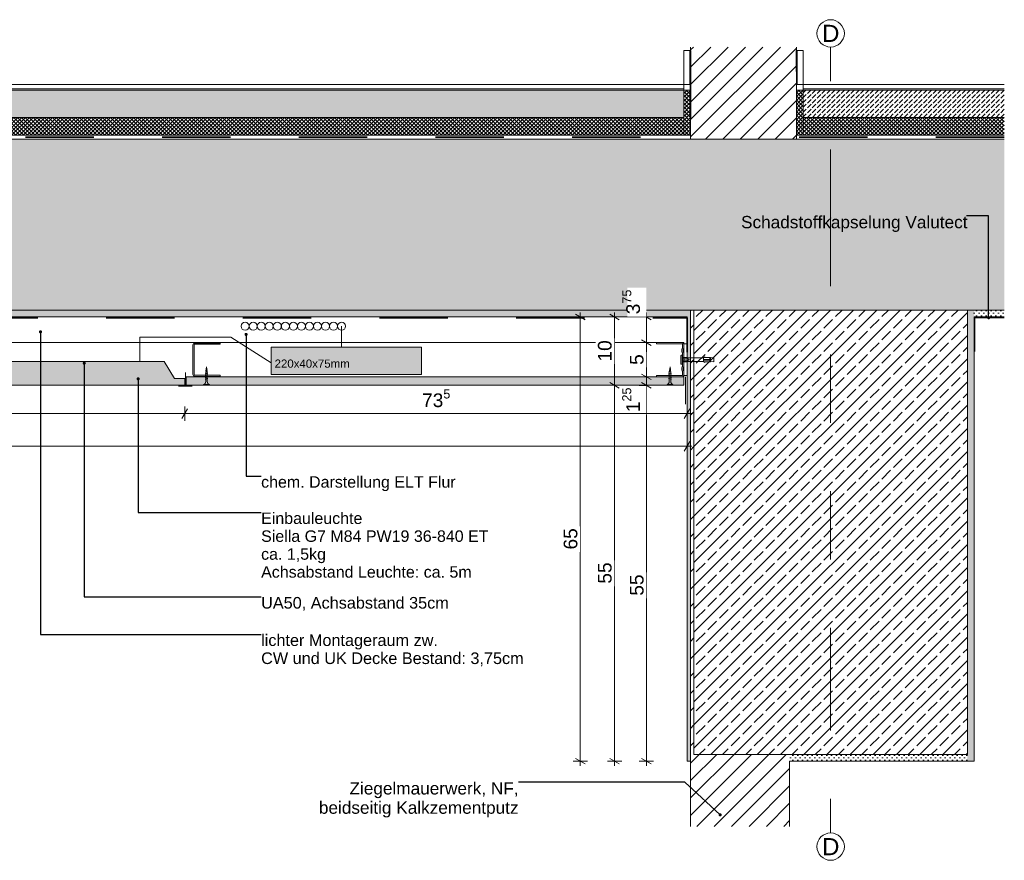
# Model space of a CAD drawing. Header units: metres. Extents: x 5.74 to 12.05, y 5.53 to 7.98.
# Tile 2 of 5: x 7.11 to 8.55, y 5.56 to 6.79. Entities that reach past the tile are written whole.
import ezdxf

# ---------------------------------------------------------------- set-up
doc = ezdxf.new("R2010")
doc.units = ezdxf.units.M
doc.header["$MEASUREMENT"] = 0
for name, pattern in [('Strichlinie doppelt', [0.109361, 0.052917, -0.021167, 0.014111, -0.021167]), ('Strichlinie eng', [0.023, 0.015, -0.008]), ('Wipeout_Contour', [1, 0, -1])]:
    doc.linetypes.add(name, pattern=pattern)
for name, color, linetype in [('152 - Bemaßung_ Beschriftung.Ausbau', 7, 'Continuous'), ('301 - Elemente.Linie', 7, 'Continuous'), ('451 - Universal.Achsen Raster', 7, 'Continuous'), ('603 - Struktur.Bodenplatte_ Decke Roh', 7, 'Continuous'), ('605 - Struktur.Wand Innen', 7, 'Continuous'), ('608 - Struktur.Träger', 7, 'Continuous'), ('650 - Abdeckung.Fußboden Aufbau', 7, 'Continuous'), ('653 - Abdeckung.TB Verkofferung', 7, 'Continuous'), ('804 - HKLSE.Elektrik', 7, 'Continuous'), ('Neubau_301 - Elemente.Linie', 7, 'Continuous'), ('Neubau_651 - Abdeckung.Decke abgehängt_ bekleidet', 7, 'Continuous'), ('Neubau_660 - Unterkonstruktion.Trockenbau', 7, 'Continuous')]:
    doc.layers.add(name, color=color, linetype=linetype)
doc.styles.add('ERSTELLTER_STIL_1', font='txt')
doc.dimstyles.new('ERSTELLTER_STIL__1', dxfattribs={"dimtxt": 0.02, "dimasz": 0.01064, "dimexe": 0.18, "dimexo": 0.0625, "dimgap": 0, "dimtad": 1, "dimtih": 1, "dimtoh": 1, "dimzin": 0, "dimdsep": 46, "dimtxsty": 'ERSTELLTER_STIL_1', "dimblk": 'ARROWHEAD_2', "dimblk1": 'ARROWHEAD_2', "dimblk2": 'ARROWHEAD_2', "dimcen": 0.09, "dimse1": 1, "dimse2": 1, "dimclrd": 7, "dimclre": 7, "dimclrt": 7, "dimazin": 0, "dimtfac": 1, "dimtdec": 4, "dimtmove": 0, "dimatfit": 3, "dimfxl": 1, "dimtolj": 1, "dimtzin": 0, "dimarcsym": 0})
doc.dimstyles.new('ERSTELLTER_STIL__2', dxfattribs={"dimtxt": 0.02, "dimasz": 0.01064, "dimexe": 0.18, "dimexo": 0.0625, "dimgap": 0, "dimtad": 1, "dimzin": 0, "dimdsep": 46, "dimtxsty": 'ERSTELLTER_STIL_1', "dimblk": 'ARROWHEAD_2', "dimblk1": 'ARROWHEAD_2', "dimblk2": 'ARROWHEAD_2', "dimcen": 0.09, "dimse1": 1, "dimse2": 1, "dimclrd": 7, "dimclre": 7, "dimclrt": 7, "dimazin": 0, "dimtfac": 1, "dimtdec": 4, "dimtmove": 0, "dimatfit": 3, "dimfxl": 1, "dimtolj": 1, "dimtzin": 0, "dimarcsym": 0})
doc.dimstyles.new('ERSTELLTER_STIL__3', dxfattribs={"dimtxt": 0.18, "dimasz": 0.00912, "dimexe": 0.18, "dimexo": 0.0625, "dimgap": 0, "dimtad": 0, "dimtih": 1, "dimtoh": 1, "dimdec": 4, "dimzin": 0, "dimdsep": 46, "dimcen": 0.09, "dimadec": 0, "dimazin": 0, "dimtfac": 1, "dimtdec": 4, "dimtmove": 0, "dimatfit": 3, "dimldrblk": 'ARROWHEAD_11', "dimfxl": 1, "dimtolj": 1, "dimtzin": 0, "dimarcsym": 0})
pattern_1 = [(45, (0, 0), (-0.0028284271, 0.0028284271), []), (135, (0, 0), (0.0028284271, 0.0028284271), [])]
pattern_2 = [(45, (0, 0), (-0.016970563, 0.016970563), []), (45, (-0.008485, 0.008485), (-0.016970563, 0.016970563), [0.018, -0.006])]
pattern_3 = [(45, (0, 0), (-0.003535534, 0.003535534), [0, -0.005])]
pattern_4 = [(45, (0, 0), (-0.012727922, 0.012727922), [])]
pattern_5 = [(45, (0, 0), (-0.007071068, 0.007071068), [0.0075, -0.0025]), (45, (3e-18, 0.007071), (-0.007071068, 0.007071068), [0.0075, -0.0025])]

# ---------------------------------------------------------------- blocks, each defined once
blk = doc.blocks.new('*D1')
at = {"layer": '152 - Bemaßung_ Beschriftung.Ausbau', "color": 7, "linetype": 'Continuous', "lineweight": 5}
for p, q in [((6.0031, 6.1659), (6.01, 6.1659)), ((6.014, 6.1729), (6.0059, 6.1589)), ((6.01, 6.1554), (6.01, 6.1764)), ((6.01, 6.1659), (8.09, 6.1659)), ((8.0859, 6.1589), (8.094, 6.1729)), ((8.09, 6.1554), (8.09, 6.1764)), ((8.09, 6.1659), (8.0968, 6.1659))]:
    blk.add_line(p, q, dxfattribs=at)
at = {"layer": '152 - Bemaßung_ Beschriftung.Ausbau', "color": 7, "lineweight": 5, "insert": (7.0234, 6.1699), "char_height": 0.02, "attachment_point": 7, "style": 'ERSTELLTER_STIL_1'}
blk.add_mtext('\\A1;{\\pql;\\fArial|b0|i0|c0|p38;2,08}', dxfattribs=at)
blk = doc.blocks.new('ARROWHEAD_2')
at = {"color": 0, "linetype": 'Continuous', "lineweight": 0}
for p, q in [((0, 0), (-1, 0)), ((-0.38, -0.66), (0.38, 0.66))]:
    blk.add_line(p, q, dxfattribs=at)
blk = doc.blocks.new('*D3')
at = {"layer": '152 - Bemaßung_ Beschriftung.Ausbau', "color": 7, "linetype": 'Continuous', "lineweight": 5}
for p, q in [((8.041, 6.255), (8.02, 6.255)), ((8.0235, 6.259), (8.0375, 6.251)), ((8.0305, 5.705), (8.0305, 6.255)), ((8.041, 5.705), (8.02, 5.705)), ((8.0235, 5.709), (8.0375, 5.701)), ((8.0305, 5.6982), (8.0305, 5.705))]:
    blk.add_line(p, q, dxfattribs=at)
at = {"color": 254, "linetype": 'Wipeout_Contour', "lineweight": 0, "ltscale": 40.664888}
blk.add_wipeout([(8.0302, 6.212), (8.0302, 6.2547), (8.0027, 6.2547), (8.0027, 6.212)], dxfattribs=at).dxf.layer = '152 - Bemaßung_ Beschriftung.Ausbau'
at = {"color": 254, "linetype": 'Wipeout_Contour', "lineweight": 0, "ltscale": 40.009779}
blk.add_wipeout([(8.0302, 5.9435), (8.0302, 5.9813), (8.0027, 5.9813), (8.0027, 5.9435)], dxfattribs=at).dxf.layer = '152 - Bemaßung_ Beschriftung.Ausbau'
at = {"layer": '152 - Bemaßung_ Beschriftung.Ausbau', "color": 7, "lineweight": 5, "char_height": 0.02, "attachment_point": 7, "rotation": 90, "style": 'ERSTELLTER_STIL_1'}
for s, insert in [('\\A1;{\\pql;\\fArial|b0|i0|c0|p38;1\\fArial|b0|i0|c0|p38;\\A1{\\H.66x;\\S25^  ;}}', (8.0267, 6.2157)), ('\\A1;{\\pql;\\fArial|b0|i0|c0|p38;55}', (8.0265, 5.9472))]:
    blk.add_mtext(s, dxfattribs=dict(at, insert=insert))
blk = doc.blocks.new('*D4')
at = {"layer": '152 - Bemaßung_ Beschriftung.Ausbau', "color": 7, "linetype": 'Continuous', "lineweight": 5}
for p, q in [((8.041, 6.2675), (8.02, 6.2675)), ((8.0235, 6.2715), (8.0375, 6.2635)), ((8.0305, 6.255), (8.0305, 6.2675)), ((8.041, 6.255), (8.02, 6.255)), ((8.0235, 6.259), (8.0375, 6.251))]:
    blk.add_line(p, q, dxfattribs=at)
blk = doc.blocks.new('*D5')
at = {"layer": '152 - Bemaßung_ Beschriftung.Ausbau', "color": 7, "linetype": 'Continuous', "lineweight": 5}
for p, q in [((8.041, 6.3175), (8.02, 6.3175)), ((8.0235, 6.3215), (8.0375, 6.3135)), ((8.0305, 6.2675), (8.0305, 6.3175)), ((8.041, 6.2675), (8.02, 6.2675)), ((8.0235, 6.2715), (8.0375, 6.2635))]:
    blk.add_line(p, q, dxfattribs=at)
at = {"color": 254, "linetype": 'Wipeout_Contour', "lineweight": 0, "ltscale": 40.811292}
blk.add_wipeout([(8.0302, 6.2812), (8.0302, 6.3038), (8.0027, 6.3038), (8.0027, 6.2812)], dxfattribs=at).dxf.layer = '152 - Bemaßung_ Beschriftung.Ausbau'
at = {"layer": '152 - Bemaßung_ Beschriftung.Ausbau', "color": 7, "lineweight": 5, "insert": (8.0265, 6.2849), "char_height": 0.02, "attachment_point": 7, "rotation": 90, "style": 'ERSTELLTER_STIL_1'}
blk.add_mtext('\\A1;{\\pql;\\fArial|b0|i0|c0|p38;5}', dxfattribs=at)
blk = doc.blocks.new('*D6')
at = {"layer": '152 - Bemaßung_ Beschriftung.Ausbau', "color": 7, "linetype": 'Continuous', "lineweight": 5}
for p, q in [((8.041, 6.355), (8.02, 6.355)), ((8.0375, 6.351), (8.0235, 6.359)), ((8.0305, 6.355), (8.0305, 6.3618)), ((8.0305, 6.3175), (8.0305, 6.355)), ((8.041, 6.3175), (8.02, 6.3175)), ((8.0235, 6.3215), (8.0375, 6.3135))]:
    blk.add_line(p, q, dxfattribs=at)
at = {"color": 254, "linetype": 'Wipeout_Contour', "lineweight": 0, "ltscale": 41.018828}
blk.add_wipeout([(8.0302, 6.3553), (8.0302, 6.398), (8.0027, 6.398), (8.0027, 6.3553)], dxfattribs=at).dxf.layer = '152 - Bemaßung_ Beschriftung.Ausbau'
at = {"layer": '152 - Bemaßung_ Beschriftung.Ausbau', "color": 7, "lineweight": 5, "insert": (8.0268, 6.359), "char_height": 0.02, "attachment_point": 7, "rotation": 90, "style": 'ERSTELLTER_STIL_1'}
blk.add_mtext('\\A1;{\\pql;\\fArial|b0|i0|c0|p38;3\\fArial|b0|i0|c0|p38;\\A1{\\H.66x;\\S75^  ;}}', dxfattribs=at)
blk = doc.blocks.new('*D7')
at = {"layer": '152 - Bemaßung_ Beschriftung.Ausbau', "color": 7, "linetype": 'Continuous', "lineweight": 5}
for p, q in [((7.9943, 6.255), (7.9733, 6.255)), ((7.9768, 6.259), (7.9908, 6.251)), ((7.9838, 5.705), (7.9838, 6.255)), ((7.9943, 5.705), (7.9733, 5.705)), ((7.9768, 5.709), (7.9908, 5.701)), ((7.9838, 5.6982), (7.9838, 5.705))]:
    blk.add_line(p, q, dxfattribs=at)
at = {"color": 254, "linetype": 'Wipeout_Contour', "lineweight": 0, "ltscale": 39.90231}
blk.add_wipeout([(7.9835, 5.9611), (7.9835, 5.9989), (7.956, 5.9989), (7.956, 5.9611)], dxfattribs=at).dxf.layer = '152 - Bemaßung_ Beschriftung.Ausbau'
at = {"layer": '152 - Bemaßung_ Beschriftung.Ausbau', "color": 7, "lineweight": 5, "insert": (7.9798, 5.9648), "char_height": 0.02, "attachment_point": 7, "rotation": 90, "style": 'ERSTELLTER_STIL_1'}
blk.add_mtext('\\A1;{\\pql;\\fArial|b0|i0|c0|p38;55}', dxfattribs=at)
blk = doc.blocks.new('*D8')
at = {"layer": '152 - Bemaßung_ Beschriftung.Ausbau', "color": 7, "linetype": 'Continuous', "lineweight": 5}
for p, q in [((7.9943, 6.355), (7.9733, 6.355)), ((7.9908, 6.351), (7.9768, 6.359)), ((7.9838, 6.355), (7.9838, 6.3618)), ((7.9838, 6.255), (7.9838, 6.355)), ((7.9943, 6.255), (7.9733, 6.255)), ((7.9768, 6.259), (7.9908, 6.251))]:
    blk.add_line(p, q, dxfattribs=at)
at = {"color": 254, "linetype": 'Wipeout_Contour', "lineweight": 0, "ltscale": 40.694872}
blk.add_wipeout([(7.9835, 6.2861), (7.9835, 6.3239), (7.956, 6.3239), (7.956, 6.2861)], dxfattribs=at).dxf.layer = '152 - Bemaßung_ Beschriftung.Ausbau'
at = {"layer": '152 - Bemaßung_ Beschriftung.Ausbau', "color": 7, "lineweight": 5, "insert": (7.9798, 6.2898), "char_height": 0.02, "attachment_point": 7, "rotation": 90, "style": 'ERSTELLTER_STIL_1'}
blk.add_mtext('\\A1;{\\pql;\\fArial|b0|i0|c0|p38;10}', dxfattribs=at)
blk = doc.blocks.new('*D10')
at = {"layer": '152 - Bemaßung_ Beschriftung.Ausbau', "color": 7, "linetype": 'Continuous', "lineweight": 5}
for p, q in [((6.745, 6.2032), (6.745, 6.2242)), ((7.355, 6.2032), (7.355, 6.2242)), ((6.749, 6.2207), (6.7409, 6.2067)), ((6.745, 6.2137), (7.355, 6.2137)), ((7.359, 6.2207), (7.3509, 6.2067))]:
    blk.add_line(p, q, dxfattribs=at)
at = {"layer": '152 - Bemaßung_ Beschriftung.Ausbau', "color": 7, "lineweight": 5, "insert": (7.0348, 6.2177), "char_height": 0.02, "attachment_point": 7, "style": 'ERSTELLTER_STIL_1'}
blk.add_mtext('\\A1;{\\pql;\\fArial|b0|i0|c0|p38;61}', dxfattribs=at)
blk = doc.blocks.new('*D11')
at = {"layer": '152 - Bemaßung_ Beschriftung.Ausbau', "color": 7, "linetype": 'Continuous', "lineweight": 5}
for p, q in [((7.355, 6.2032), (7.355, 6.2242)), ((8.09, 6.2032), (8.09, 6.2242)), ((7.359, 6.2207), (7.3509, 6.2067)), ((7.355, 6.2137), (8.09, 6.2137)), ((8.0859, 6.2067), (8.094, 6.2207)), ((8.09, 6.2137), (8.0968, 6.2137))]:
    blk.add_line(p, q, dxfattribs=at)
at = {"layer": '152 - Bemaßung_ Beschriftung.Ausbau', "color": 7, "lineweight": 5, "insert": (7.7023, 6.2173), "char_height": 0.02, "attachment_point": 7, "style": 'ERSTELLTER_STIL_1'}
blk.add_mtext('\\A1;{\\pql;\\fArial|b0|i0|c0|p38;73\\fArial|b0|i0|c0|p38;\\A1{\\H.66x;\\S5^  ;}}', dxfattribs=at)
blk = doc.blocks.new('*D12')
at = {"layer": '152 - Bemaßung_ Beschriftung.Ausbau', "color": 7, "linetype": 'Continuous', "lineweight": 5}
for p, q in [((7.9442, 6.355), (7.9232, 6.355)), ((7.9407, 6.351), (7.9267, 6.359)), ((7.9337, 6.355), (7.9337, 6.3618)), ((7.9337, 5.705), (7.9337, 6.355)), ((7.9442, 5.705), (7.9232, 5.705)), ((7.9267, 5.709), (7.9407, 5.701)), ((7.9337, 5.6982), (7.9337, 5.705))]:
    blk.add_line(p, q, dxfattribs=at)
at = {"color": 254, "linetype": 'Wipeout_Contour', "lineweight": 0, "ltscale": 39.863033}
blk.add_wipeout([(7.9334, 6.0111), (7.9334, 6.0489), (7.9059, 6.0489), (7.9059, 6.0111)], dxfattribs=at).dxf.layer = '152 - Bemaßung_ Beschriftung.Ausbau'
at = {"layer": '152 - Bemaßung_ Beschriftung.Ausbau', "color": 7, "lineweight": 5, "insert": (7.9297, 6.0148), "char_height": 0.02, "attachment_point": 7, "rotation": 90, "style": 'ERSTELLTER_STIL_1'}
blk.add_mtext('\\A1;{\\pql;\\fArial|b0|i0|c0|p38;65}', dxfattribs=at)
blk = doc.blocks.new('ARROWHEAD_11')
at = {"color": 0, "linetype": 'Continuous', "lineweight": 0}
blk.add_line((0, 0), (-1, 0), dxfattribs=at)
at = {"color": 0, "linetype": 'Continuous', "lineweight": 0, "const_width": 0.25, "flags": 128}
blk.add_lwpolyline([(-0.125, 0, 1), (0.125, 0, 1)], format="xyb", close=True, dxfattribs=at)

msp = doc.modelspace()

# ---------------------------------------------------------------- hatches: boundary and pattern name
at = {"layer": '603 - Struktur.Bodenplatte_ Decke Roh', "linetype": 'Continuous', "lineweight": 5}
h = msp.add_hatch(dxfattribs=at)
h.set_pattern_fill('Gips_0001', style=0, pattern_type=2)
h.set_pattern_definition(pattern_3)
h.paths.add_polyline_path([(8.51, 6.355), (8.554, 6.355), (8.554, 6.365), (8.51, 6.365)])
at = {"layer": '608 - Struktur.Träger', "linetype": 'Continuous', "lineweight": 5}
h = msp.add_hatch(dxfattribs=at)
h.set_pattern_fill('Gips_0001', style=0, pattern_type=2)
h.set_pattern_definition(pattern_3)
h.paths.add_polyline_path([(8.095, 6.365), (8.09, 6.365), (8.09, 5.705), (8.095, 5.705)])
h = msp.add_hatch(dxfattribs=at)
h.set_pattern_fill('Beton__Stahlbeton_0001', style=0, pattern_type=2)
h.set_pattern_definition(pattern_2)
h.paths.add_polyline_path([(8.5, 6.365), (8.1, 6.365), (8.1, 5.715), (8.24, 5.715), (8.5, 5.715)])
h = msp.add_hatch(dxfattribs=at)
h.set_pattern_fill('Gips_0001', style=0, pattern_type=2)
h.set_pattern_definition(pattern_3)
h.paths.add_polyline_path([(8.5, 6.365), (8.5, 5.715), (8.5, 5.705), (8.51, 5.705), (8.51, 6.365)])
h = msp.add_hatch(dxfattribs=at)
h.set_pattern_fill('Gips_0001', style=0, pattern_type=2)
h.set_pattern_definition(pattern_3)
h.paths.add_polyline_path([(8.24, 5.715), (8.24, 5.705), (8.5, 5.705), (8.5, 5.715)])
at = {"layer": '650 - Abdeckung.Fußboden Aufbau', "linetype": 'Continuous', "lineweight": 5}
h = msp.add_hatch(dxfattribs=at)
h.set_pattern_fill('Beton__unbewehrt_0001', color=1, style=0, pattern_type=2)
h.set_pattern_definition(pattern_5)
h.paths.add_polyline_path([(5.945, 6.687), (5.945, 6.647), (8.085, 6.647), (8.085, 6.687)])
h = msp.add_hatch(dxfattribs=at)
h.set_pattern_fill('Dämmung__hart_2_0001', color=1, style=0, pattern_type=2)
h.set_pattern_definition(pattern_1)
h.paths.add_polyline_path([(8.095, 6.621), (8.085, 6.621), (8.085, 6.687), (8.095, 6.687)])
h = msp.add_hatch(dxfattribs=at)
h.set_pattern_fill('Dämmung__hart_2_0001', color=1, style=0, pattern_type=2)
h.set_pattern_definition(pattern_1)
h.paths.add_polyline_path([(8.25, 6.621), (8.26, 6.621), (8.26, 6.687), (8.25, 6.687)])
h = msp.add_hatch(dxfattribs=at)
h.set_pattern_fill('Beton__unbewehrt_0001', color=1, style=0, pattern_type=2)
h.set_pattern_definition(pattern_5)
h.paths.add_polyline_path([(8.26, 6.687), (8.26, 6.647), (8.554, 6.647), (8.554, 6.687)])
h = msp.add_hatch(dxfattribs=at)
h.set_pattern_fill('Dämmung__hart_2_0001', color=1, style=0, pattern_type=2)
h.set_pattern_definition(pattern_1)
h.paths.add_polyline_path([(5.945, 6.647), (5.945, 6.621), (8.085, 6.621), (8.085, 6.647)])
h = msp.add_hatch(dxfattribs=at)
h.set_pattern_fill('Dämmung__hart_2_0001', color=1, style=0, pattern_type=2)
h.set_pattern_definition(pattern_1)
h.paths.add_polyline_path([(8.26, 6.647), (8.26, 6.621), (8.554, 6.621), (8.554, 6.647)])
at = {"layer": '804 - HKLSE.Elektrik', "linetype": 'Continuous', "lineweight": 0, "true_color": 0x053f22}
msp.add_hatch(color=118, dxfattribs=at).paths.add_polyline_path([(7.4813, 6.3109), (7.4813, 6.2709), (7.7013, 6.2709), (7.7013, 6.3109)])
at = {"layer": '804 - HKLSE.Elektrik', "linetype": 'Continuous', "lineweight": 0, "true_color": 0x202020}
msp.add_hatch(color=250, dxfattribs=at).paths.add_polyline_path([(7.34, 6.265), (7.325, 6.29), (6.785, 6.29), (6.76, 6.265), (6.745, 6.265), (6.745, 6.255), (7.355, 6.255), (7.355, 6.265)])
at = {"layer": 'Neubau_651 - Abdeckung.Decke abgehängt_ bekleidet', "linetype": 'Continuous', "lineweight": 5}
h = msp.add_hatch(dxfattribs=at)
h.set_pattern_fill('Gips_0001', style=0, pattern_type=2)
h.set_pattern_definition(pattern_3)
h.paths.add_polyline_path([(8.085, 6.2675), (7.357, 6.2675), (7.357, 6.255), (8.085, 6.255)])

# ---------------------------------------------------------------- linework, layer by layer
at = {"layer": '301 - Elemente.Linie', "color": 92, "linetype": 'Strichlinie eng', "lineweight": 35, "true_color": 0x00be00, "flags": 128}
msp.add_lwpolyline([(8.554, 6.3544), (8.5106, 6.3544), (8.5106, 6.3044)], dxfattribs=at)
at = {"layer": '451 - Universal.Achsen Raster', "color": 160, "linetype": 'Strichlinie doppelt', "lineweight": 9, "true_color": 0x3232ff}
for p, q in [((8.3, 6.5), (8.3, 6.75)), ((8.3, 6.5), (8.3, 5.85)), ((8.3, 5.85), (8.3, 5.6))]:
    msp.add_line(p, q, dxfattribs=at)
at = {"layer": '451 - Universal.Achsen Raster', "color": 160, "linetype": 'Continuous', "lineweight": 9, "true_color": 0x3232ff}
for centre in [(8.3, 6.77), (8.3, 5.58)]:
    msp.add_circle(centre, 0.02, dxfattribs=at)
at = {"layer": '451 - Universal.Achsen Raster', "color": 160, "linetype": 'Strichlinie doppelt', "lineweight": 9, "true_color": 0x3232ff}
for p in [(8.3, 6.5), (8.3, 6.5), (8.3, 5.85), (8.3, 5.85)]:
    msp.add_point(p, dxfattribs=at)
at = {"layer": '603 - Struktur.Bodenplatte_ Decke Roh', "color": 1, "linetype": 'Continuous', "lineweight": 13}
for p, q in [((5.935, 6.621), (8.085, 6.621)), ((5.935, 6.615), (8.085, 6.615))]:
    msp.add_line(p, q, dxfattribs=at)
at = {"layer": '603 - Struktur.Bodenplatte_ Decke Roh', "color": 7, "linetype": 'Continuous', "lineweight": 5}
msp.add_line((8.554, 6.355), (8.51, 6.355), dxfattribs=at)
at = {"layer": '605 - Struktur.Wand Innen', "color": 1, "linetype": 'Continuous', "lineweight": 13, "flags": 128}
for points in [[(8.085, 6.695), (8.085, 6.647)], [(8.26, 6.695), (8.26, 6.647)]]:
    msp.add_lwpolyline(points, dxfattribs=at)
at = {"layer": '608 - Struktur.Träger', "color": 7, "linetype": 'Continuous', "lineweight": 13}
msp.add_line((8.5, 6.365), (8.5, 5.715), dxfattribs=at)
at = {"layer": '608 - Struktur.Träger', "color": 7, "linetype": 'Continuous', "lineweight": 5}
msp.add_line((8.51, 6.355), (8.51, 5.705), dxfattribs=at)
at = {"layer": '650 - Abdeckung.Fußboden Aufbau', "color": 1, "linetype": 'Continuous', "lineweight": 13}
for p, q in [((8.085, 6.695), (5.945, 6.695)), ((8.085, 6.689), (5.945, 6.689)), ((8.085, 6.687), (5.945, 6.687)), ((8.554, 6.695), (8.26, 6.695)), ((8.554, 6.689), (8.26, 6.689)), ((8.554, 6.687), (8.26, 6.687)), ((8.085, 6.647), (5.945, 6.647)), ((8.554, 6.647), (8.26, 6.647))]:
    msp.add_line(p, q, dxfattribs=at)
at = {"layer": '650 - Abdeckung.Fußboden Aufbau', "color": 1, "linetype": 'Continuous', "lineweight": 9, "flags": 128}
for points in [[(8.095, 6.621), (8.085, 6.621), (8.085, 6.687), (8.095, 6.687)], [(8.25, 6.621), (8.26, 6.621), (8.26, 6.687), (8.25, 6.687)]]:
    msp.add_lwpolyline(points, close=True, dxfattribs=at)
at = {"layer": '653 - Abdeckung.TB Verkofferung', "color": 1, "linetype": 'Continuous', "lineweight": 13}
msp.add_line((8.0876, 6.2273), (8.0876, 6.2673), dxfattribs=at)
at = {"layer": '804 - HKLSE.Elektrik', "color": 92, "linetype": 'Continuous', "lineweight": 18, "true_color": 0x00be00, "flags": 128}
for points in [[(7.5845, 6.3109), (7.5845, 6.3415)], [(7.2893, 6.29), (7.2893, 6.3255), (7.4225, 6.3255), (7.4813, 6.2879)]]:
    msp.add_lwpolyline(points, dxfattribs=at)
msp.add_lwpolyline([(7.4813, 6.3109), (7.7013, 6.3109), (7.7013, 6.2709), (7.4813, 6.2709)], close=True, dxfattribs=at)
at = {"layer": '804 - HKLSE.Elektrik', "color": 92, "linetype": 'Continuous', "lineweight": 13, "true_color": 0x00be00}
for centre in [(7.4434, 6.3415), (7.4552, 6.3415), (7.4669, 6.3415), (7.4787, 6.3415), (7.4905, 6.3415), (7.5022, 6.3415), (7.514, 6.3415), (7.5257, 6.3415), (7.5375, 6.3415), (7.5492, 6.3415), (7.561, 6.3415), (7.5727, 6.3415), (7.5845, 6.3415)]:
    msp.add_circle(centre, 0.00588, dxfattribs=at)
at = {"layer": 'Neubau_301 - Elemente.Linie', "color": 1, "linetype": 'Continuous', "lineweight": 13, "flags": 128}
msp.add_lwpolyline([(6.785, 6.29), (7.325, 6.29), (7.34, 6.265), (7.355, 6.265), (7.355, 6.255), (6.745, 6.255), (6.745, 6.265), (6.76, 6.265)], close=True, dxfattribs=at)
at = {"layer": 'Neubau_301 - Elemente.Linie', "color": 1, "linetype": 'Continuous', "lineweight": 18, "flags": 128}
msp.add_lwpolyline([(7.356, 6.274), (7.356, 6.254), (7.366, 6.254), (7.346, 6.254)], dxfattribs=at)
at = {"layer": 'Neubau_651 - Abdeckung.Decke abgehängt_ bekleidet', "color": 1, "linetype": 'Continuous', "lineweight": 5}
for p, q in [((8.085, 6.3175), (6.015, 6.3175)), ((8.085, 6.3175), (8.085, 6.255)), ((8.085, 6.2675), (7.357, 6.2675)), ((7.357, 6.255), (7.357, 6.2675)), ((8.085, 6.255), (7.357, 6.255))]:
    msp.add_line(p, q, dxfattribs=at)
at = {"layer": 'Neubau_660 - Unterkonstruktion.Trockenbau', "color": 1, "linetype": 'Continuous', "lineweight": 5}
for p, q in [((7.389, 6.2728), (7.385, 6.2718)), ((7.389, 6.2702), (7.385, 6.2692)), ((7.389, 6.2676), (7.385, 6.2666)), ((7.3886, 6.2752), (7.3852, 6.2744)), ((7.3882, 6.2774), (7.3856, 6.2769)), ((7.3879, 6.2796), (7.3861, 6.2794)), ((7.3912, 6.256), (7.3827, 6.256)), ((7.389, 6.265), (7.385, 6.264))]:
    msp.add_line(p, q, dxfattribs=at)
at = {"layer": 'Neubau_660 - Unterkonstruktion.Trockenbau', "color": 1, "linetype": 'Continuous', "lineweight": 5, "flags": 128}
for points in [[(7.407, 6.2681), (7.3697, 6.2681, -0.414214), (7.367, 6.2709), (7.367, 6.3141, -0.414214), (7.3697, 6.3169), (7.407, 6.3169), (7.407, 6.3152), (7.3697, 6.3152, 0.414214), (7.3687, 6.3141), (7.3687, 6.2709, 0.414214), (7.3697, 6.2698), (7.407, 6.2698)], [(7.3858, 6.2731), (7.3858, 6.2605, -0.304192), (7.3827, 6.256), (7.3827, 6.255), (7.3912, 6.255), (7.3912, 6.256, -0.304191), (7.3881, 6.2605), (7.3881, 6.2731), (7.387, 6.2822)]]:
    msp.add_lwpolyline(points, format="xyb", close=True, dxfattribs=at)

# ---------------------------------------------------------------- texts
at = {"layer": '152 - Bemaßung_ Beschriftung.Ausbau', "color": 7, "linetype": 'Continuous', "lineweight": 9, "style": 'ERSTELLTER_STIL_1'}
for s, insert, char_height, attachment_point in [('\\A1;{\\pql;\\fArial|b0|i0|c0|p38;Schadstoffkapselung\\fArial|b0|i0|c0|p38; \\fArial|b0|i0|c0|p38;Valutect}', (8.1689, 6.5028), 0.018, 1), ('\\A1;{\\pql;\\fArial|b0|i0|c0|p38;220x40\\fArial|b0|i0|c0|p38;x75mm}', (7.4865, 6.2806), 0.012, 7), ('\\A1;{\\pql;\\fArial|b0|i0|c0|p38;chem. Darstellung ELT Flur}', (7.4668, 6.122), 0.016736, 1), ('\\A1;{\\pql;\\fArial|b0|i0|c0|p38;UA\\fArial|b0|i0|c0|p38;50, \\fArial|b0|i0|c0|p38;Achsabstand 35cm}', (7.4668, 5.9453), 0.017, 1)]:
    msp.add_mtext(s, dxfattribs=dict(at, insert=insert, char_height=char_height, attachment_point=attachment_point))
for s, insert, char_height, attachment_point, line_spacing_factor in [('\\A1;{\\pql;\\fArial|b0|i0|c0|p38;Einbauleuchte\\P\\pql;\\fArial|b0|i0|c0|p38;Siella G7 M84 PW19 36-840 ET\\P\\pql;\\fArial|b0|i0|c0|p38;ca. 1,5kg\\P\\pql;\\fArial|b0|i0|c0|p38;Achsabstand Leuchte: ca. 5m}', (7.4668, 6.0689), 0.016736, 1, 0.938812), ('\\A1;{\\pql;\\fArial|b0|i0|c0|p38;lichter Montageraum zw.\\P\\pql;\\fArial|b0|i0|c0|p38;CW und UK Decke Bestand: 3,75cm}', (7.4668, 5.8906), 0.017, 1, 0.931709), ('\\A1;{\\pqr;\\fArial|b0|i0|c0|p38;Ziegelmauerwerk, NF,\\P\\pqr;\\fArial|b0|i0|c0|p38;beidseitig Kalkzementputz}', (7.8434, 5.6743), 0.018, 3, 0.940037)]:
    msp.add_mtext(s, dxfattribs=dict(at, insert=insert, char_height=char_height, attachment_point=attachment_point, line_spacing_factor=line_spacing_factor))
at = {"layer": '451 - Universal.Achsen Raster', "color": 160, "lineweight": 9, "true_color": 0x3232ff, "char_height": 0.025, "attachment_point": 1, "style": 'ERSTELLTER_STIL_1'}
for insert in [(8.2876, 6.7825), (8.2876, 5.5925)]:
    msp.add_mtext('\\A1;{\\pql;\\pt0;\\fArial|b0|i0|c0|p38;D}', dxfattribs=dict(at, insert=insert))

# ---------------------------------------------------------------- dimensions: what is measured, and where the dimension line sits
at = {"layer": '152 - Bemaßung_ Beschriftung.Ausbau', "color": 7, "linetype": 'Continuous', "lineweight": 5}
dim = msp.add_linear_dim(base=(7.355, 6.2137), p1=(6.745, 6.265), p2=(7.355, 6.265), dimstyle='ERSTELLTER_STIL__1', dxfattribs=at)
dim.commit()
dim.dimension.update_dxf_attribs({"geometry": '*D10', "text_midpoint": (7.05, 6.2277), "dimtype": 160})

# ---------------------------------------------------------------- leaders
at = {"layer": '152 - Bemaßung_ Beschriftung.Ausbau', "color": 7, "linetype": 'Continuous', "lineweight": 9, "annotation_type": 0, "has_hookline": 1, "hookline_direction": 0}
for points, text_width in [([(7.144, 6.3332), (7.144, 5.8906), (7.4668, 5.8906)], 0.3811), ([(7.4448, 6.3295), (7.4448, 6.122), (7.4668, 6.122)], 0.2837), ([(7.2081, 6.2874), (7.2081, 5.9453), (7.4668, 5.9453)], 0.271), ([(7.2869, 6.2645), (7.2869, 6.0689), (7.4668, 6.0689)], 0.3308)]:
    msp.add_leader(points, dimstyle='ERSTELLTER_STIL__3', dxfattribs=dict(at, text_width=text_width))

# ---------------------------------------------------------------- next in the draw order: wipeouts: each hides what was drawn before it
at = {"color": 254, "linetype": 'Wipeout_Contour', "lineweight": 0, "ltscale": 60.718606}
msp.add_wipeout([(8.1, 6.365), (8.095, 6.365), (8.095, 5.6095), (8.24, 5.6095), (8.24, 5.715), (8.1, 5.715)], dxfattribs=at).dxf.layer = '605 - Struktur.Wand Innen'

# ---------------------------------------------------------------- next in the draw order: hatches: boundary and pattern name
at = {"layer": '603 - Struktur.Bodenplatte_ Decke Roh', "linetype": 'Continuous', "lineweight": 5}
h = msp.add_hatch(dxfattribs=at)
h.set_pattern_fill('Beton__Stahlbeton_0001', style=0, pattern_type=2)
h.set_pattern_definition(pattern_2)
h.paths.add_polyline_path([(5.7407, 6.365), (5.79, 6.365), (6.01, 6.365), (8.09, 6.365), (8.51, 6.365), (8.554, 6.365), (8.554, 6.615), (5.7407, 6.615)])
h = msp.add_hatch(dxfattribs=at)
h.set_pattern_fill('Gips_0001', style=0, pattern_type=2)
h.set_pattern_definition(pattern_3)
h.paths.add_polyline_path([(6.01, 6.365), (6.01, 6.355), (8.09, 6.355), (8.09, 6.365)])
at = {"layer": '605 - Struktur.Wand Innen', "linetype": 'Continuous', "lineweight": 5}
h = msp.add_hatch(dxfattribs=at)
h.set_pattern_fill('MW_Ziegel_0001', style=0, pattern_type=2)
h.set_pattern_definition(pattern_4)
h.paths.add_polyline_path([(8.1, 6.365), (8.095, 6.365), (8.095, 5.6095), (8.24, 5.6095), (8.24, 5.715), (8.1, 5.715)])

# ---------------------------------------------------------------- next in the draw order: linework, layer by layer
at = {"layer": '301 - Elemente.Linie', "color": 92, "linetype": 'Strichlinie eng', "lineweight": 35, "true_color": 0x00be00, "flags": 128}
msp.add_lwpolyline([(8.09, 6.3036), (8.09, 6.3536), (6.01, 6.3536), (6.01, 6.3036)], dxfattribs=at)
at = {"layer": '603 - Struktur.Bodenplatte_ Decke Roh', "color": 7, "linetype": 'Continuous', "lineweight": 5}
msp.add_line((8.09, 6.355), (6.01, 6.355), dxfattribs=at)
at = {"layer": '603 - Struktur.Bodenplatte_ Decke Roh', "color": 7, "linetype": 'Continuous', "lineweight": 13, "flags": 128}
for points in [[(8.095, 6.365), (8.09, 6.365), (6.01, 6.365), (6, 6.365), (5.8, 6.365), (5.79, 6.365), (5.7407, 6.365)], [(8.554, 6.365), (8.51, 6.365), (8.5, 6.365), (8.1, 6.365)]]:
    msp.add_lwpolyline(points, dxfattribs=at)
at = {"layer": '605 - Struktur.Wand Innen', "color": 7, "linetype": 'Continuous', "lineweight": 18}
for p, q in [((8.095, 6.365), (8.095, 5.705)), ((8.1, 6.365), (8.095, 6.365)), ((8.1, 6.365), (8.1, 5.715)), ((8.095, 5.705), (8.095, 5.6095)), ((8.24, 5.715), (8.1, 5.715)), ((8.24, 5.705), (8.24, 5.6095))]:
    msp.add_line(p, q, dxfattribs=at)
at = {"layer": '608 - Struktur.Träger', "color": 7, "linetype": 'Continuous', "lineweight": 5}
for p, q in [((8.09, 6.355), (8.09, 6.2945)), ((8.09, 6.255), (8.09, 5.705)), ((8.095, 5.705), (8.09, 5.705)), ((8.24, 5.705), (8.51, 5.705))]:
    msp.add_line(p, q, dxfattribs=at)
at = {"layer": '608 - Struktur.Träger', "color": 7, "linetype": 'Continuous', "lineweight": 13}
msp.add_line((8.5, 5.715), (8.24, 5.715), dxfattribs=at)
at = {"layer": '608 - Struktur.Träger', "color": 7, "linetype": 'Continuous', "lineweight": 5, "flags": 128}
msp.add_lwpolyline([(8.09, 6.2945), (8.09, 6.2675), (8.09, 6.255)], dxfattribs=at)

# ---------------------------------------------------------------- next in the draw order: dimensions: what is measured, and where the dimension line sits
at = {"layer": '152 - Bemaßung_ Beschriftung.Ausbau', "color": 7, "linetype": 'Continuous', "lineweight": 5}
dim = msp.add_linear_dim(base=(8.09, 6.1659), p1=(6.01, 6.2309), p2=(8.09, 6.2309), dimstyle='ERSTELLTER_STIL__1', dxfattribs=at)
dim.commit()
dim.dimension.update_dxf_attribs({"geometry": '*D1', "text_midpoint": (7.0494, 6.1799), "dimtype": 160})

# ---------------------------------------------------------------- next in the draw order: leaders
at = {"layer": '152 - Bemaßung_ Beschriftung.Ausbau', "color": 7, "linetype": 'Continuous', "lineweight": 9, "annotation_type": 0, "has_hookline": 1, "hookline_direction": 1, "text_width": 0.2897}
msp.add_leader([(8.1384, 5.6266), (8.0865, 5.6743), (7.8434, 5.6743)], dimstyle='ERSTELLTER_STIL__3', dxfattribs=at)

# ---------------------------------------------------------------- next in the draw order: dimensions: what is measured, and where the dimension line sits
at = {"layer": '152 - Bemaßung_ Beschriftung.Ausbau', "color": 7, "linetype": 'Continuous', "lineweight": 5}
dim = msp.add_linear_dim(base=(8.0305, 6.255), p1=(8.24, 5.705), p2=(8.085, 6.255), angle=90, dimstyle='ERSTELLTER_STIL__2', dxfattribs=at)
dim.commit()
dim.dimension.update_dxf_attribs({"geometry": '*D3', "text_midpoint": (8.0165, 5.9625), "dimtype": 160, "text_rotation": 90})

# ---------------------------------------------------------------- next in the draw order: wipeouts: each hides what was drawn before it
at = {"color": 254, "linetype": 'Wipeout_Contour', "lineweight": 0, "ltscale": 42.261963}
msp.add_wipeout([(8.095, 6.75), (8.095, 6.615), (8.25, 6.615), (8.25, 6.75)], dxfattribs=at).dxf.layer = '605 - Struktur.Wand Innen'

# ---------------------------------------------------------------- next in the draw order: hatches: boundary and pattern name
at = {"layer": '605 - Struktur.Wand Innen', "linetype": 'Continuous', "lineweight": 5}
h = msp.add_hatch(dxfattribs=at)
h.set_pattern_fill('MW_Ziegel_0001', style=0, pattern_type=2)
h.set_pattern_definition(pattern_4)
h.paths.add_polyline_path([(8.095, 6.75), (8.095, 6.615), (8.25, 6.615), (8.25, 6.75)])

# ---------------------------------------------------------------- next in the draw order: linework, layer by layer
at = {"layer": '301 - Elemente.Linie', "color": 92, "linetype": 'Strichlinie eng', "lineweight": 35, "true_color": 0x00be00, "flags": 128}
for points in [[(8.095, 6.745), (8.095, 6.618), (5.935, 6.618), (5.935, 6.745)], [(8.554, 6.618), (8.25, 6.618), (8.25, 6.745)]]:
    msp.add_lwpolyline(points, dxfattribs=at)
at = {"layer": '301 - Elemente.Linie', "color": 1, "linetype": 'Continuous', "lineweight": 13, "flags": 128}
for points in [[(8.0939, 6.695), (8.085, 6.695), (8.085, 6.745), (8.0939, 6.745)], [(8.2511, 6.695), (8.26, 6.695), (8.26, 6.745), (8.2511, 6.745)]]:
    msp.add_lwpolyline(points, close=True, dxfattribs=at)
at = {"layer": '603 - Struktur.Bodenplatte_ Decke Roh', "color": 7, "linetype": 'Continuous', "lineweight": 13}
for p, q in [((8.095, 6.615), (5.935, 6.615)), ((8.554, 6.615), (8.25, 6.615))]:
    msp.add_line(p, q, dxfattribs=at)
at = {"layer": '603 - Struktur.Bodenplatte_ Decke Roh', "color": 1, "linetype": 'Continuous', "lineweight": 13}
for p, q in [((8.25, 6.621), (8.554, 6.621)), ((8.25, 6.615), (8.554, 6.615))]:
    msp.add_line(p, q, dxfattribs=at)
at = {"layer": '605 - Struktur.Wand Innen', "color": 7, "linetype": 'Continuous', "lineweight": 18}
for p, q in [((8.095, 6.75), (8.095, 6.615)), ((8.25, 6.75), (8.25, 6.615)), ((8.25, 6.615), (8.095, 6.615))]:
    msp.add_line(p, q, dxfattribs=at)

# ---------------------------------------------------------------- next in the draw order: dimensions: what is measured, and where the dimension line sits
at = {"layer": '152 - Bemaßung_ Beschriftung.Ausbau', "color": 7, "linetype": 'Continuous', "lineweight": 5}
dim = msp.add_linear_dim(base=(8.0305, 6.2675), p1=(8.085, 6.255), p2=(8.085, 6.2675), angle=90, dimstyle='ERSTELLTER_STIL__2', dxfattribs=at)
dim.commit()
dim.dimension.update_dxf_attribs({"geometry": '*D4', "text_midpoint": (8.0165, 6.258), "dimtype": 160, "text_rotation": 90})

# ---------------------------------------------------------------- next in the draw order: dimensions: what is measured, and where the dimension line sits
dim = msp.add_linear_dim(base=(8.0305, 6.3175), p1=(8.085, 6.2675), p2=(8.085, 6.3175), angle=90, dimstyle='ERSTELLTER_STIL__2', dxfattribs=at)
dim.commit()
dim.dimension.update_dxf_attribs({"geometry": '*D5', "text_midpoint": (8.0165, 6.2925), "dimtype": 160, "text_rotation": 90})

# ---------------------------------------------------------------- next in the draw order: dimensions: what is measured, and where the dimension line sits
for base, p1, p2, picture, middle in [((8.0305, 6.355), (8.085, 6.3175), (8.09, 6.355), '*D6', (8.0165, 6.4013)), ((7.9838, 6.255), (8.24, 5.705), (8.085, 6.255), '*D7', (7.9698, 5.9801))]:
    dim = msp.add_linear_dim(base=base, p1=p1, p2=p2, angle=90, dimstyle='ERSTELLTER_STIL__2', dxfattribs=at)
    dim.commit()
    dim.dimension.update_dxf_attribs({"geometry": picture, "text_midpoint": middle, "dimtype": 160, "text_rotation": 90})

# ---------------------------------------------------------------- next in the draw order: dimensions: what is measured, and where the dimension line sits
dim = msp.add_linear_dim(base=(7.9838, 6.355), p1=(8.085, 6.255), p2=(8.09, 6.355), angle=90, dimstyle='ERSTELLTER_STIL__2', dxfattribs=at)
dim.commit()
dim.dimension.update_dxf_attribs({"geometry": '*D8', "text_midpoint": (7.9698, 6.3051), "dimtype": 160, "text_rotation": 90})

# ---------------------------------------------------------------- next in the draw order: dimensions: what is measured, and where the dimension line sits
dim = msp.add_linear_dim(base=(8.08998, 6.21369), p1=(7.35496, 6.265), p2=(8.08998, 6.355), dimstyle='ERSTELLTER_STIL__1', dxfattribs=at)
dim.commit()
dim.dimension.update_dxf_attribs({"geometry": '*D11', "text_midpoint": (7.74455, 6.22769), "dimtype": 160})

# ---------------------------------------------------------------- next in the draw order: dimensions: what is measured, and where the dimension line sits
dim = msp.add_linear_dim(base=(7.9337, 6.355), p1=(8.24, 5.705), p2=(8.09, 6.355), angle=90, dimstyle='ERSTELLTER_STIL__2', dxfattribs=at)
dim.commit()
dim.dimension.update_dxf_attribs({"geometry": '*D12', "text_midpoint": (7.9197, 6.0301), "dimtype": 160, "text_rotation": 90})

# ---------------------------------------------------------------- next in the draw order: linework, layer by layer
at = {"layer": '301 - Elemente.Linie', "color": 1, "linetype": 'Continuous', "lineweight": 5}
for p, q in [((8.1231, 6.293), (8.1231, 6.2955)), ((8.0901, 6.294), (8.0826, 6.294)), ((8.0826, 6.291), (8.0901, 6.291)), ((8.0872, 6.2932), (8.0862, 6.2932)), ((8.0872, 6.2902), (8.0862, 6.2902)), ((8.1141, 6.292), (8.1141, 6.293)), ((8.1231, 6.2895), (8.1231, 6.292))]:
    msp.add_line(p, q, dxfattribs=at)
msp.add_lwpolyline([(8.081, 6.2865), (8.0807, 6.2894, -0.038322), (8.0807, 6.2956), (8.081, 6.2985, -0.39195), (8.0815, 6.299), (8.0821, 6.299, -0.414214), (8.0826, 6.2985), (8.0826, 6.2865, -0.414214), (8.0821, 6.286), (8.0815, 6.286, -0.39195)], format="xyb", close=True, dxfattribs=at)
at = {"layer": '301 - Elemente.Linie', "color": 1, "linetype": 'Continuous', "lineweight": 5, "flags": 128}
for points in [[(8.0826, 6.2955), (8.0901, 6.2955), (8.0932, 6.295), (8.1141, 6.295)], [(8.0826, 6.2895), (8.0901, 6.2895), (8.0932, 6.29), (8.1141, 6.29)]]:
    msp.add_lwpolyline(points, dxfattribs=at)
msp.add_lwpolyline([(8.0932, 6.29), (8.0901, 6.291), (8.0931, 6.2923, 0.659396), (8.0931, 6.2927), (8.0901, 6.294), (8.0932, 6.295)], format="xyb", dxfattribs=at)
at = {"layer": '301 - Elemente.Linie', "color": 1, "linetype": 'Continuous', "lineweight": 5}
for points in [[(8.1141, 6.293), (8.1141, 6.2955), (8.1241, 6.2955), (8.1241, 6.293)], [(8.1241, 6.2895), (8.1241, 6.292), (8.1141, 6.292), (8.1141, 6.2895)]]:
    msp.add_lwpolyline(points, close=True, dxfattribs=at)
for points in [[(8.1151, 6.2955), (8.1153, 6.2965), (8.1181, 6.2955)], [(8.1241, 6.29), (8.1291, 6.2895), (8.1291, 6.2955), (8.1241, 6.295)], [(8.1151, 6.2895), (8.1153, 6.2885), (8.1181, 6.2895)]]:
    msp.add_lwpolyline(points, dxfattribs=at)
at = {"layer": 'Neubau_660 - Unterkonstruktion.Trockenbau', "color": 1, "linetype": 'Continuous', "lineweight": 5}
for p, q in [((8.063, 6.2728), (8.067, 6.2718)), ((8.063, 6.2702), (8.067, 6.2692)), ((8.063, 6.2676), (8.067, 6.2666)), ((8.0633, 6.2752), (8.0668, 6.2744)), ((8.0637, 6.2774), (8.0663, 6.2769)), ((8.064, 6.2796), (8.0658, 6.2794)), ((8.0607, 6.256), (8.0692, 6.256)), ((8.063, 6.265), (8.067, 6.264))]:
    msp.add_line(p, q, dxfattribs=at)
at = {"layer": 'Neubau_660 - Unterkonstruktion.Trockenbau', "color": 1, "linetype": 'Continuous', "lineweight": 5, "flags": 128}
for points in [[(8.045, 6.2675), (8.083, 6.2675, 0.414214), (8.085, 6.2695), (8.085, 6.275, 0.156603), (8.0843, 6.2771, -0.156603), (8.084, 6.2781), (8.084, 6.2799, -0.156603), (8.0843, 6.2809, 0.156603), (8.085, 6.283), (8.085, 6.302, 0.156603), (8.0843, 6.3041, -0.156603), (8.084, 6.3051), (8.084, 6.3069, -0.156603), (8.0843, 6.3079, 0.156603), (8.085, 6.31), (8.085, 6.3155, 0.414214), (8.083, 6.3175), (8.045, 6.3175), (8.045, 6.3158), (8.083, 6.3158, -0.414214), (8.0832, 6.3155), (8.0832, 6.31, -0.156603), (8.0829, 6.309, 0.156603), (8.0822, 6.3069), (8.0822, 6.3051, 0.156603), (8.0829, 6.303, -0.156603), (8.0832, 6.302), (8.0832, 6.283, -0.156603), (8.0829, 6.282, 0.156603), (8.0822, 6.2799), (8.0822, 6.2781, 0.156603), (8.0829, 6.276, -0.156603), (8.0832, 6.275), (8.0832, 6.2695, -0.414214), (8.083, 6.2693), (8.045, 6.2693)], [(8.0661, 6.2731), (8.0661, 6.2605, 0.304192), (8.0692, 6.256), (8.0692, 6.255), (8.0607, 6.255), (8.0607, 6.256, 0.304191), (8.0639, 6.2605), (8.0639, 6.2731), (8.065, 6.2822)]]:
    msp.add_lwpolyline(points, format="xyb", close=True, dxfattribs=at)
msp.add_lwpolyline([(8.085, 6.3155), (8.09, 6.3155), (8.09, 6.2695), (8.085, 6.2695)], close=True, dxfattribs=at)

# ---------------------------------------------------------------- next in the draw order: leaders
at = {"layer": '152 - Bemaßung_ Beschriftung.Ausbau', "color": 7, "linetype": 'Continuous', "lineweight": 9, "annotation_type": 0, "has_hookline": 1, "hookline_direction": 1, "text_width": 0.3297}
msp.add_leader([(8.5311, 6.3539), (8.5311, 6.5028), (8.4986, 6.5028)], dimstyle='ERSTELLTER_STIL__3', dxfattribs=at)

doc.saveas('drawing.dxf')
